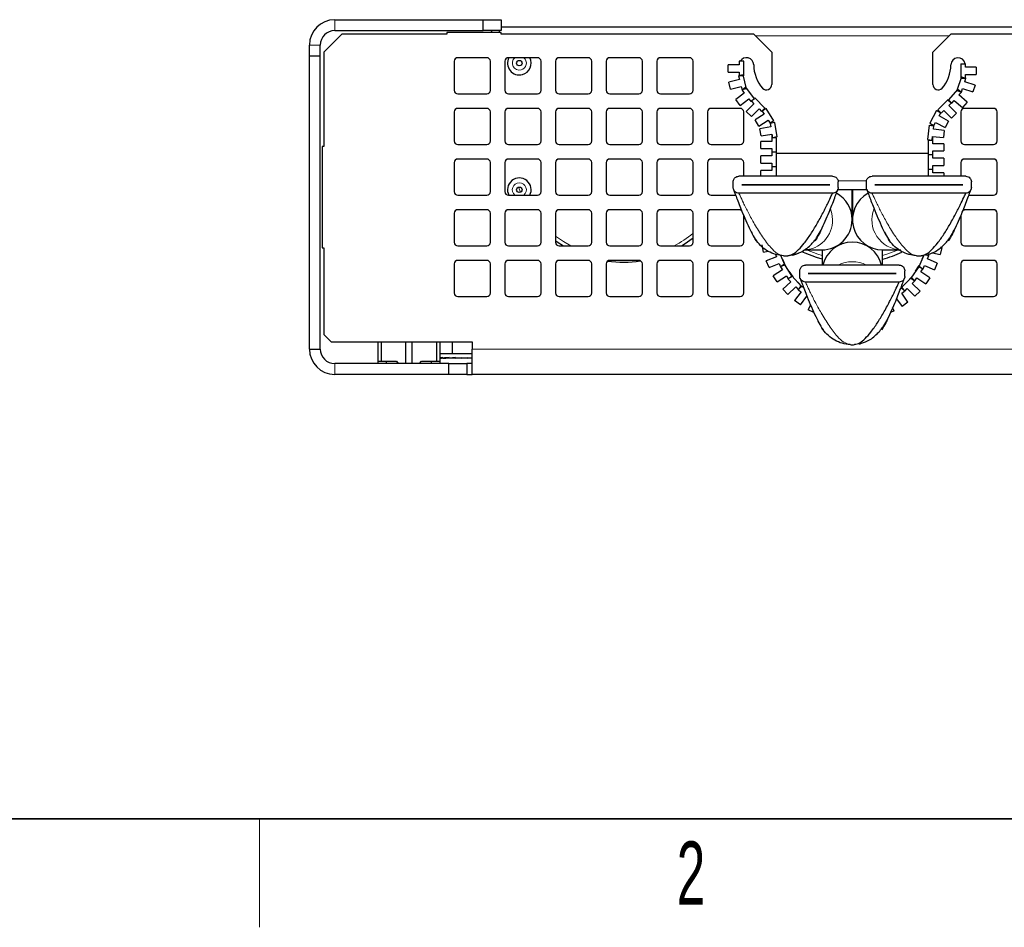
# Model space of a CAD drawing. Header units: millimetres. Extents: x 5 to 418, y 2 to 292.
# Tile 2 of 26: x 61 to 115, y 6 to 56. Entities that reach past the tile are written whole.
import ezdxf

# ---------------------------------------------------------------- set-up
doc = ezdxf.new("R2010")
doc.units = ezdxf.units.MM
doc.layers.add('SLD-0', color=7, linetype='Continuous')
doc.styles.add('SLDTEXTSTYLE0', font='TXT', dxfattribs={"width": 0.605})

msp = doc.modelspace()

# ---------------------------------------------------------------- linework, layer by layer
at = {"color": 7, "linetype": 'Continuous', "lineweight": 25}
for p, q in [((77.9153, 56.1552), (86.1153, 56.1552)), ((86.1153, 55.5552), (86.1153, 56.1552)), ((86.1153, 56.1552), (87.1153, 56.1552)), ((87.1153, 56.1552), (87.1153, 55.5552)), ((77.9153, 55.5552), (86.1153, 55.5552)), ((87.1153, 55.5552), (86.1153, 55.5552)), ((87.0153, 55.4552), (87.0153, 55.5552)), ((87.1153, 55.7552), (131.9153, 55.7552)), ((78.3153, 55.3552), (77.3153, 54.3552)), ((84.1153, 55.3552), (78.3153, 55.3552)), ((84.1153, 55.4552), (84.1153, 55.3552)), ((87.1153, 55.4552), (84.1153, 55.4552)), ((87.1153, 55.3552), (87.1153, 55.4552)), ((101.0653, 55.3552), (87.1153, 55.3552)), ((102.0653, 54.3552), (101.0653, 55.3552)), ((111.9653, 55.3552), (110.9653, 54.3552)), ((131.9153, 55.3552), (111.9653, 55.3552)), ((76.5153, 54.1552), (76.5153, 54.7552)), ((77.1153, 54.1552), (77.1153, 54.7552)), ((76.5153, 54.1552), (77.1153, 54.1552)), ((76.5153, 37.9552), (76.5153, 54.1552)), ((77.1153, 37.9552), (77.1153, 54.1552)), ((77.3153, 54.3552), (77.3153, 49.1552)), ((86.3153, 54.0552), (84.7153, 54.0552)), ((89.1153, 54.0552), (87.5153, 54.0552)), ((91.9153, 54.0552), (90.3153, 54.0552)), ((94.7153, 54.0552), (93.1153, 54.0552)), ((97.5153, 54.0552), (95.9153, 54.0552)), ((102.0653, 54.3552), (102.0653, 52.5795)), ((110.9653, 52.5795), (110.9653, 54.3552)), ((84.5153, 53.8552), (84.5153, 52.2552)), ((86.5153, 52.2552), (86.5153, 53.8552)), ((87.3153, 53.8552), (87.3153, 52.2552)), ((89.3153, 52.2552), (89.3153, 53.8552)), ((90.1153, 53.8552), (90.1153, 52.2552)), ((92.1153, 52.2552), (92.1153, 53.8552)), ((92.9153, 53.8552), (92.9153, 52.2552)), ((94.9153, 52.2552), (94.9153, 53.8552)), ((95.7153, 53.8552), (95.7153, 52.2552)), ((97.7153, 52.2552), (97.7153, 53.8552)), ((99.6623, 53.2552), (99.6623, 53.6552)), ((100.2623, 53.6552), (99.6623, 53.6552)), ((100.2623, 53.8552), (100.2623, 53.6552)), ((100.5223, 53.8552), (100.2623, 53.8552)), ((100.5223, 53.0552), (100.5223, 53.8552)), ((112.5082, 53.7248), (112.5082, 52.9248)), ((112.5082, 53.7248), (112.7682, 53.7248)), ((112.7682, 53.5248), (112.7682, 53.7248)), ((113.3682, 53.5248), (112.7682, 53.5248)), ((113.3682, 53.5248), (113.3682, 53.1248)), ((99.6623, 53.2552), (100.2623, 53.2552)), ((100.2749, 52.8542), (99.6934, 52.7063)), ((100.4776, 53.1121), (100.2256, 53.048)), ((100.2256, 53.048), (100.2749, 52.8542)), ((100.2623, 53.2552), (100.2623, 53.0552)), ((100.5223, 53.0552), (100.2623, 53.0552)), ((100.6747, 52.3368), (100.4776, 53.1121)), ((112.5466, 52.996), (112.2992, 52.2353)), ((112.5082, 52.9248), (112.7682, 52.9248)), ((112.5466, 52.996), (112.7939, 52.9157)), ((112.732, 52.7255), (112.7939, 52.9157)), ((112.7682, 53.1248), (113.3682, 53.1248)), ((112.7682, 52.9248), (112.7682, 53.1248)), ((99.792, 52.3186), (99.6934, 52.7063)), ((99.792, 52.3186), (100.3735, 52.4665)), ((100.3735, 52.4665), (100.4227, 52.2727)), ((100.6747, 52.3368), (100.4227, 52.2727)), ((100.6343, 52.4206), (100.4275, 52.263)), ((100.4275, 52.263), (100.5487, 52.1039)), ((101.1191, 51.7842), (100.6343, 52.4206)), ((112.3448, 52.3162), (111.8197, 51.7127)), ((112.2992, 52.2353), (112.5465, 52.1549)), ((112.3448, 52.3162), (112.5409, 52.1456)), ((112.5465, 52.1549), (112.6083, 52.3451)), ((112.6083, 52.3451), (113.1789, 52.1595)), ((113.3026, 52.5399), (112.732, 52.7255)), ((113.3026, 52.5399), (113.1789, 52.1595)), ((84.7153, 52.0552), (86.3153, 52.0552)), ((87.5153, 52.0552), (89.1153, 52.0552)), ((90.3153, 52.0552), (91.9153, 52.0552)), ((93.1153, 52.0552), (94.7153, 52.0552)), ((95.9153, 52.0552), (97.5153, 52.0552)), ((100.5487, 52.1039), (100.0714, 51.7402)), ((100.3139, 51.4221), (100.0714, 51.7402)), ((100.3139, 51.4221), (100.7911, 51.7857)), ((100.7911, 51.7857), (100.9123, 51.6266)), ((101.1191, 51.7842), (100.9123, 51.6266)), ((101.1232, 51.8336), (100.9394, 51.6497)), ((101.6889, 51.2679), (101.1232, 51.8336)), ((111.8153, 51.7415), (111.2496, 51.1759)), ((111.8153, 51.7415), (111.9991, 51.5577)), ((111.8197, 51.7127), (112.0158, 51.542)), ((112.0158, 51.542), (112.1471, 51.6929)), ((112.1471, 51.6929), (112.5998, 51.2991)), ((112.4096, 51.9947), (112.5409, 52.1456)), ((112.8623, 51.6009), (112.4096, 51.9947)), ((86.3153, 51.2552), (84.7153, 51.2552)), ((89.1153, 51.2552), (87.5153, 51.2552)), ((91.9153, 51.2552), (90.3153, 51.2552)), ((94.7153, 51.2552), (93.1153, 51.2552)), ((97.5153, 51.2552), (95.9153, 51.2552)), ((100.3153, 51.2552), (98.7153, 51.2552)), ((101.0808, 51.5083), (100.6565, 51.0841)), ((100.9394, 51.6497), (101.0808, 51.5083)), ((100.9394, 50.8012), (101.3636, 51.2255)), ((101.3636, 51.2255), (101.505, 51.0841)), ((101.6889, 51.2679), (101.505, 51.0841)), ((101.7562, 51.2474), (101.537, 51.1075)), ((102.1867, 50.5731), (101.7562, 51.2474)), ((111.2496, 51.1759), (111.4335, 50.992)), ((111.8577, 51.4163), (111.9991, 51.5577)), ((112.282, 50.992), (111.8577, 51.4163)), ((112.8623, 51.6009), (112.5998, 51.2991)), ((114.3153, 51.2552), (112.7153, 51.2552)), ((84.5153, 51.0552), (84.5153, 49.4552)), ((86.5153, 49.4552), (86.5153, 51.0552)), ((87.3153, 51.0552), (87.3153, 49.4552)), ((89.3153, 49.4552), (89.3153, 51.0552)), ((90.1153, 51.0552), (90.1153, 49.4552)), ((92.1153, 49.4552), (92.1153, 51.0552)), ((92.9153, 51.0552), (92.9153, 49.4552)), ((94.9153, 49.4552), (94.9153, 51.0552)), ((95.7153, 51.0552), (95.7153, 49.4552)), ((97.7153, 49.4552), (97.7153, 51.0552)), ((98.5153, 51.0552), (98.5153, 49.4552)), ((100.5153, 49.4552), (100.5153, 51.0552)), ((100.9394, 50.8012), (100.6565, 51.0841)), ((101.6447, 50.9389), (101.139, 50.616)), ((101.3542, 50.2789), (101.139, 50.616)), ((101.3542, 50.2789), (101.8599, 50.6018)), ((101.537, 51.1075), (101.6447, 50.9389)), ((101.8599, 50.6018), (101.9676, 50.4332)), ((111.1767, 51.1342), (110.7913, 50.4331)), ((111.1767, 51.1342), (111.4045, 51.0089)), ((111.3082, 50.8336), (111.4045, 51.0089)), ((111.8339, 50.5445), (111.3082, 50.8336)), ((111.4335, 50.992), (111.5749, 51.1334)), ((111.5749, 51.1334), (111.9991, 50.7092)), ((112.282, 50.992), (111.9991, 50.7092)), ((112.5153, 51.0552), (112.5153, 49.4552)), ((114.5153, 49.4552), (114.5153, 51.0552)), ((102.0043, 50.2261), (101.4126, 50.1266)), ((101.4789, 49.7321), (101.4126, 50.1266)), ((102.1867, 50.5731), (101.9676, 50.4332)), ((102.2275, 50.4664), (101.9711, 50.4233)), ((101.9711, 50.4233), (102.0043, 50.2261)), ((102.3602, 49.6775), (102.2275, 50.4664)), ((110.7576, 50.3238), (110.6764, 49.528)), ((110.7576, 50.3238), (111.0162, 50.2975)), ((110.7913, 50.4331), (111.0191, 50.3079)), ((110.9959, 50.0985), (111.0162, 50.2975)), ((111.5928, 50.0376), (110.9959, 50.0985)), ((111.0191, 50.3079), (111.1155, 50.4831)), ((111.1155, 50.4831), (111.6412, 50.194)), ((111.8339, 50.5445), (111.6412, 50.194)), ((101.4789, 49.7321), (102.0706, 49.8316)), ((102.0653, 49.8307), (102.0653, 49.6304)), ((102.0653, 49.6304), (102.0653, 49.4304)), ((102.3253, 49.6304), (102.0653, 49.6304)), ((102.0706, 49.8316), (102.1038, 49.6344)), ((102.3602, 49.6775), (102.1038, 49.6344)), ((102.3253, 48.8304), (102.3253, 49.6304)), ((110.6764, 49.528), (110.9351, 49.5016)), ((110.9351, 49.5016), (110.9554, 49.7006)), ((110.9554, 49.7006), (111.5523, 49.6397)), ((110.9653, 49.4999), (110.9653, 49.6996)), ((111.5928, 50.0376), (111.5523, 49.6397)), ((77.2153, 49.1552), (77.2153, 43.5552)), ((77.3153, 49.1552), (77.2153, 49.1552)), ((84.7153, 49.2552), (86.3153, 49.2552)), ((87.5153, 49.2552), (89.1153, 49.2552)), ((90.3153, 49.2552), (91.9153, 49.2552)), ((93.1153, 49.2552), (94.7153, 49.2552)), ((95.9153, 49.2552), (97.5153, 49.2552)), ((98.7153, 49.2552), (100.3153, 49.2552)), ((101.4653, 49.0304), (101.4653, 49.4304)), ((102.0653, 49.4304), (101.4653, 49.4304)), ((101.4653, 49.0304), (102.0653, 49.0304)), ((102.0653, 49.0304), (102.0653, 48.8304)), ((110.7053, 49.4999), (110.7053, 48.6999)), ((110.7053, 49.4999), (110.9653, 49.4999)), ((110.9653, 49.2999), (110.9653, 49.4999)), ((111.5653, 49.2999), (110.9653, 49.2999)), ((111.5653, 49.2999), (111.5653, 48.8999)), ((112.7153, 49.2552), (114.3153, 49.2552)), ((86.3153, 48.4552), (84.7153, 48.4552)), ((89.1153, 48.4552), (87.5153, 48.4552)), ((91.9153, 48.4552), (90.3153, 48.4552)), ((94.7153, 48.4552), (93.1153, 48.4552)), ((97.5153, 48.4552), (95.9153, 48.4552)), ((100.3153, 48.4552), (98.7153, 48.4552)), ((101.4653, 48.2302), (101.4653, 48.6302)), ((102.0653, 48.6302), (101.4653, 48.6302)), ((102.3253, 48.8304), (102.0653, 48.8304)), ((102.0653, 48.8304), (102.0653, 48.8302)), ((102.3253, 48.8302), (102.0653, 48.8302)), ((102.0653, 48.8302), (102.0653, 48.6302)), ((102.3253, 48.0302), (102.3253, 48.8302)), ((110.7053, 48.7552), (102.3253, 48.7552)), ((110.7053, 48.7001), (110.7053, 47.9001)), ((110.7053, 48.7001), (110.9653, 48.7001)), ((110.7053, 48.6999), (110.9653, 48.6999)), ((110.9653, 48.8999), (111.5653, 48.8999)), ((110.9653, 48.6999), (110.9653, 48.8999)), ((110.9653, 48.5001), (110.9653, 48.7001)), ((111.5653, 48.5001), (110.9653, 48.5001)), ((111.5653, 48.5001), (111.5653, 48.1001)), ((114.3153, 48.4552), (112.7153, 48.4552)), ((84.5153, 48.2552), (84.5153, 46.6552)), ((86.5153, 46.6552), (86.5153, 48.2552)), ((87.3153, 48.2552), (87.3153, 46.6552)), ((89.3153, 46.6552), (89.3153, 48.2552)), ((90.1153, 48.2552), (90.1153, 46.6552)), ((92.1153, 46.6552), (92.1153, 48.2552)), ((92.9153, 48.2552), (92.9153, 46.6552)), ((94.9153, 46.6552), (94.9153, 48.2552)), ((95.7153, 48.2552), (95.7153, 46.6552)), ((97.7153, 46.6552), (97.7153, 48.2552)), ((98.5153, 48.2552), (98.5153, 46.6552)), ((100.5153, 47.5052), (100.5153, 48.2552)), ((101.4653, 48.2302), (102.0653, 48.2302)), ((102.0653, 48.2302), (102.0653, 48.0302)), ((102.0653, 48.0304), (102.0653, 47.8304)), ((102.3253, 48.0304), (102.0653, 48.0304)), ((102.3253, 48.0302), (102.0653, 48.0302)), ((102.3253, 47.5052), (102.3253, 48.0304)), ((110.7053, 47.9001), (110.9653, 47.9001)), ((110.7053, 47.8998), (110.7053, 47.5052)), ((110.7053, 47.8998), (110.9653, 47.8998)), ((110.9653, 48.1001), (111.5653, 48.1001)), ((110.9653, 47.9001), (110.9653, 48.1001)), ((110.9653, 47.8998), (110.9653, 47.9001)), ((110.9653, 47.6998), (110.9653, 47.8998)), ((112.5153, 48.2552), (112.5153, 47.5052)), ((114.5153, 46.6552), (114.5153, 48.2552)), ((105.4219, 47.5052), (100.2486, 47.5052)), ((101.4653, 47.5052), (101.4653, 47.8304)), ((102.0653, 47.8304), (101.4653, 47.8304)), ((112.7819, 47.5052), (107.6086, 47.5052)), ((111.5653, 47.6998), (110.9653, 47.6998)), ((111.5653, 47.6998), (111.5653, 47.5052)), ((99.9353, 46.8785), (99.9353, 47.1919)), ((100.4053, 47.0362), (105.2653, 47.0362)), ((100.4053, 47.0342), (100.4053, 47.0362)), ((105.2653, 47.0342), (100.4053, 47.0342)), ((105.2653, 47.0362), (105.2653, 47.0342)), ((105.7353, 46.8785), (105.7353, 47.1919)), ((107.2953, 46.8785), (107.2953, 47.1919)), ((107.7653, 47.0362), (112.6253, 47.0362)), ((107.7653, 47.0342), (107.7653, 47.0362)), ((112.6253, 47.0342), (107.7653, 47.0342)), ((112.6253, 47.0362), (112.6253, 47.0342)), ((113.0953, 46.8785), (113.0953, 47.1919)), ((84.7153, 46.4552), (86.3153, 46.4552)), ((87.5153, 46.4552), (89.1153, 46.4552)), ((90.3153, 46.4552), (91.9153, 46.4552)), ((93.1153, 46.4552), (94.7153, 46.4552)), ((95.9153, 46.4552), (97.5153, 46.4552)), ((98.7153, 46.4552), (100.0704, 46.4552)), ((105.4219, 46.5652), (100.2486, 46.5652)), ((107.3202, 46.7552), (105.7105, 46.7552)), ((106.5053, 45.1018), (106.5086, 46.7552)), ((106.5219, 46.7552), (106.5253, 45.1018)), ((112.7819, 46.5652), (107.6086, 46.5652)), ((112.9599, 46.4552), (114.3153, 46.4552)), ((84.5153, 45.4552), (84.5153, 43.8552)), ((86.3153, 45.6552), (84.7153, 45.6552)), ((86.5153, 43.8552), (86.5153, 45.4552)), ((87.3153, 45.4552), (87.3153, 43.8552)), ((89.1153, 45.6552), (87.5153, 45.6552)), ((89.3153, 43.8552), (89.3153, 45.4552)), ((90.1153, 45.4552), (90.1153, 43.8552)), ((91.9153, 45.6552), (90.3153, 45.6552)), ((92.1153, 43.8552), (92.1153, 45.4552)), ((92.9153, 45.4552), (92.9153, 43.8552)), ((94.7153, 45.6552), (93.1153, 45.6552)), ((94.9153, 43.8552), (94.9153, 45.4552)), ((95.7153, 45.4552), (95.7153, 43.8552)), ((97.5153, 45.6552), (95.9153, 45.6552)), ((97.7153, 43.8552), (97.7153, 45.4552)), ((98.5153, 45.4552), (98.5153, 43.8552)), ((100.3153, 45.6552), (98.7153, 45.6552)), ((100.5153, 43.8552), (100.5153, 45.3327)), ((112.5153, 45.3463), (112.5153, 43.8552)), ((114.3153, 45.6552), (112.7153, 45.6552)), ((114.5153, 43.8552), (114.5153, 45.4552)), ((77.2153, 43.5552), (77.3153, 43.5552)), ((77.3153, 43.5552), (77.3153, 38.7552)), ((84.7153, 43.6552), (86.3153, 43.6552)), ((87.5153, 43.6552), (89.1153, 43.6552)), ((90.3153, 43.6552), (91.9153, 43.6552)), ((93.1153, 43.6552), (94.7153, 43.6552)), ((95.9153, 43.6552), (97.5153, 43.6552)), ((98.7153, 43.6552), (100.3153, 43.6552)), ((101.2172, 43.9296), (101.1508, 44.027)), ((101.6152, 43.3175), (101.5327, 43.7088)), ((104.5198, 44.027), (104.4533, 43.9296)), ((108.5772, 43.9296), (108.5108, 44.027)), ((111.4709, 43.5631), (111.3769, 43.1743)), ((111.4709, 43.5631), (111.4004, 43.5802)), ((111.8798, 44.027), (111.8133, 43.9296)), ((112.7153, 43.6552), (114.3153, 43.6552)), ((101.6152, 43.3175), (101.851, 43.3672)), ((102.3198, 43.0584), (101.7643, 42.8316)), ((102.2442, 43.2436), (102.3198, 43.0584)), ((102.7873, 42.6012), (102.5699, 43.1335)), ((103.2382, 43.1576), (102.9609, 43.1091)), ((103.8353, 43.4352), (104.8353, 43.4352)), ((104.8453, 42.9176), (104.544, 43.0074)), ((104.8453, 43.4352), (104.8453, 42.5954)), ((108.1853, 42.5954), (108.1853, 43.4352)), ((108.1953, 43.4352), (109.1953, 43.4352)), ((110.4688, 43.135), (110.1845, 42.493)), ((110.5982, 43.1576), (110.3209, 43.1091)), ((110.3713, 42.9148), (110.4606, 43.1335)), ((110.5964, 43.1572), (110.7467, 43.1209)), ((110.6422, 43.1652), (110.7462, 43.1192)), ((110.6652, 42.9363), (110.7462, 43.1192)), ((110.7467, 43.1209), (110.769, 43.2129)), ((110.9445, 43.2789), (111.3769, 43.1743)), ((84.5153, 42.6552), (84.5153, 41.0552)), ((86.3153, 42.8552), (84.7153, 42.8552)), ((86.5153, 41.0552), (86.5153, 42.6552)), ((87.3153, 42.6552), (87.3153, 41.0552)), ((89.1153, 42.8552), (87.5153, 42.8552)), ((89.3153, 41.0552), (89.3153, 42.6552)), ((90.1153, 42.6552), (90.1153, 41.0552)), ((91.9153, 42.8552), (90.3153, 42.8552)), ((92.1153, 41.0552), (92.1153, 42.6552)), ((92.9153, 42.6552), (92.9153, 41.0552)), ((94.7153, 42.8552), (93.1153, 42.8552)), ((94.9153, 41.0552), (94.9153, 42.6552)), ((95.7153, 42.6552), (95.7153, 41.0552)), ((97.5153, 42.8552), (95.9153, 42.8552)), ((97.7153, 41.0552), (97.7153, 42.6552)), ((98.5153, 42.6552), (98.5153, 41.0552)), ((100.3153, 42.8552), (98.7153, 42.8552)), ((100.5153, 41.0552), (100.5153, 42.6552)), ((101.9155, 42.4613), (101.7643, 42.8316)), ((101.9155, 42.4613), (102.471, 42.6881)), ((102.471, 42.6881), (102.5466, 42.5029)), ((102.7873, 42.6012), (102.5466, 42.5029)), ((102.7669, 42.6406), (102.5477, 42.5008)), ((102.5477, 42.5008), (102.6552, 42.3322)), ((102.6593, 42.9148), (102.812, 42.5697)), ((103.1969, 41.9659), (102.7669, 42.6406)), ((109.1019, 42.5954), (103.9286, 42.5954)), ((110.206, 42.5316), (109.7564, 41.8699)), ((110.0157, 42.2515), (110.2185, 42.5697)), ((110.1845, 42.493), (110.4222, 42.3877)), ((110.206, 42.5316), (110.421, 42.3855)), ((110.4222, 42.3877), (110.5032, 42.5706)), ((110.5032, 42.5706), (111.0518, 42.3276)), ((111.2138, 42.6934), (110.6652, 42.9363)), ((111.2138, 42.6934), (111.0518, 42.3276)), ((112.5153, 42.6552), (112.5153, 41.0552)), ((114.3153, 42.8552), (112.7153, 42.8552)), ((114.5153, 41.0552), (114.5153, 42.6552)), ((102.6552, 42.3322), (102.1492, 42.0097)), ((102.3642, 41.6724), (102.1492, 42.0097)), ((102.3642, 41.6724), (102.8701, 41.9948)), ((102.8701, 41.9948), (102.9776, 41.8262)), ((103.1969, 41.9659), (102.9776, 41.8262)), ((103.1696, 42.0013), (102.9788, 41.8246)), ((103.0149, 42.2515), (103.2268, 41.9395)), ((103.7132, 41.4144), (103.1696, 42.0013)), ((103.6153, 41.9687), (103.6153, 42.282)), ((104.0853, 42.1264), (108.9453, 42.1264)), ((104.0853, 42.1244), (104.0853, 42.1264)), ((108.9453, 42.1244), (104.0853, 42.1244)), ((108.9453, 42.1264), (108.9453, 42.1244)), ((109.7847, 41.9044), (109.2241, 41.3337)), ((109.4153, 41.9687), (109.4153, 42.282)), ((109.5474, 41.6628), (109.8037, 41.9395)), ((109.7847, 41.9044), (109.9702, 41.7222)), ((110.3087, 42.2201), (110.421, 42.3855)), ((110.805, 41.8829), (110.3087, 42.2201)), ((103.1148, 41.6779), (102.6746, 41.2701)), ((102.9464, 40.9767), (103.3866, 41.3844)), ((102.9788, 41.8246), (103.1148, 41.6779)), ((103.3866, 41.3844), (103.5225, 41.2377)), ((103.4831, 41.6628), (103.7474, 41.3937)), ((103.7132, 41.4144), (103.5225, 41.2377)), ((103.6801, 41.4443), (103.524, 41.2363)), ((103.8316, 41.3306), (103.6801, 41.4443)), ((109.1019, 41.6554), (103.9286, 41.6554)), ((109.198, 41.3298), (109.2831, 41.3937)), ((109.2582, 41.3626), (109.2398, 41.3497)), ((109.2582, 41.3626), (109.4081, 41.1502)), ((109.7564, 41.8699), (109.9715, 41.7238)), ((109.8301, 41.5795), (109.9702, 41.7222)), ((110.2581, 41.1591), (109.8301, 41.5795)), ((109.9715, 41.7238), (110.0839, 41.8892)), ((110.0839, 41.8892), (110.5802, 41.5521)), ((110.805, 41.8829), (110.5802, 41.5521)), ((84.7153, 40.8552), (86.3153, 40.8552)), ((87.5153, 40.8552), (89.1153, 40.8552)), ((90.3153, 40.8552), (91.9153, 40.8552)), ((93.1153, 40.8552), (94.7153, 40.8552)), ((95.9153, 40.8552), (97.5153, 40.8552)), ((98.7153, 40.8552), (100.3153, 40.8552)), ((102.9464, 40.9767), (102.6746, 41.2701)), ((103.684, 41.1163), (103.3238, 40.6364)), ((103.524, 41.2363), (103.684, 41.1163)), ((103.6437, 40.3963), (104.0039, 40.8761)), ((109.2241, 41.3337), (109.4096, 41.1515)), ((109.2447, 41.0349), (109.4081, 41.1502)), ((109.5907, 40.5446), (109.2447, 41.0349)), ((109.4096, 41.1515), (109.5498, 41.2942)), ((109.5498, 41.2942), (109.9778, 40.8737)), ((110.2581, 41.1591), (109.9778, 40.8737)), ((112.7153, 40.8552), (114.3153, 40.8552)), ((103.6437, 40.3963), (103.3238, 40.6364)), ((104.2078, 40.3925), (104.0759, 40.1289)), ((108.9641, 40.7387), (109.2639, 40.314)), ((109.5907, 40.5446), (109.2639, 40.314)), ((104.3945, 39.9694), (104.0759, 40.1289)), ((108.8238, 40.0593), (108.635, 39.9716)), ((108.8238, 40.0593), (108.7448, 40.2295)), ((77.3153, 38.7552), (77.7153, 38.3552)), ((104.8972, 39.0198), (104.8308, 39.1172)), ((108.1998, 39.1172), (108.1333, 39.0198)), ((77.7153, 38.3552), (85.5153, 38.3552)), ((80.3153, 37.2852), (80.3153, 38.3552)), ((80.4823, 38.3552), (80.4823, 37.2852)), ((81.8482, 37.1552), (81.8482, 38.3552)), ((82.1823, 38.3552), (82.1823, 37.1552)), ((83.5482, 37.2852), (83.5482, 38.3552)), ((83.7153, 38.3552), (83.7153, 37.2852)), ((84.4153, 37.6952), (84.4153, 38.3552)), ((85.5153, 38.3552), (85.5153, 37.9552)), ((106.9182, 38.2477), (106.6409, 38.1993)), ((76.5153, 37.9552), (77.1153, 37.9552)), ((85.5153, 37.6952), (83.7153, 37.6952)), ((85.5153, 36.5552), (85.5153, 37.9552)), ((84.2153, 37.1552), (77.9153, 37.1552)), ((80.3153, 37.2852), (80.4823, 37.2852)), ((80.3153, 37.1552), (80.3153, 37.2852)), ((80.4823, 37.2852), (81.3231, 37.2852)), ((80.7653, 37.2852), (80.7653, 37.1552)), ((81.3231, 37.2852), (81.4281, 37.1552)), ((82.6024, 37.1552), (82.7074, 37.2852)), ((82.7074, 37.2852), (83.5482, 37.2852)), ((83.2653, 37.1552), (83.2653, 37.2852)), ((83.5482, 37.2852), (83.7153, 37.2852)), ((83.7153, 37.4572), (83.8226, 37.4588)), ((85.5153, 37.4552), (83.7153, 37.4552)), ((83.7153, 37.2852), (83.7153, 37.1552)), ((83.8957, 37.4552), (83.8957, 37.4792)), ((83.8957, 37.4552), (84.0503, 37.4588)), ((84.2153, 36.5552), (84.2153, 37.1552)), ((84.2153, 37.1552), (85.2153, 37.1552)), ((84.5907, 37.4792), (84.2398, 37.4552)), ((84.2398, 37.4552), (84.2398, 37.4792)), ((84.5385, 37.4588), (84.5385, 37.4756)), ((84.5907, 37.4552), (84.5385, 37.4588)), ((84.5907, 37.4552), (84.5907, 37.4792)), ((84.7802, 37.4588), (84.7802, 37.4683)), ((84.9349, 37.4552), (84.7802, 37.4588)), ((84.9349, 37.4552), (84.9349, 37.4792)), ((85.0079, 37.4588), (85.0079, 37.4604)), ((85.2591, 37.4552), (85.0079, 37.4588)), ((85.2153, 37.1552), (85.2153, 36.5552)), ((85.5153, 37.1552), (85.2153, 37.1552)), ((85.2591, 37.4552), (85.2591, 37.4792)), ((85.5153, 37.4556), (85.294, 37.4579)), ((84.2153, 36.5552), (77.9153, 36.5552)), ((85.2153, 36.5552), (84.2153, 36.5552)), ((85.2153, 36.5552), (85.5153, 36.5552)), ((133.5153, 36.5552), (85.5153, 36.5552))]:
    msp.add_line(p, q, dxfattribs=at)
at = {"color": 7, "linetype": 'Continuous', "lineweight": 18}
for p, q in [((77.9153, 55.5552), (77.9153, 56.1552)), ((101.1653, 55.2552), (111.8653, 55.2552)), ((77.1153, 54.7552), (76.5153, 54.7552)), ((88.0744, 46.8995), (88.188, 46.624)), ((107.3046, 47.2552), (105.7247, 47.2552)), ((104.6058, 43.1976), (104.8453, 43.1251)), ((133.5153, 37.9552), (85.5153, 37.9552)), ((77.9153, 37.1552), (77.9153, 36.5552))]:
    msp.add_line(p, q, dxfattribs=at)
at = {"color": 7, "linetype": 'Continuous', "lineweight": 25, "flags": 128}
for points in [[(86.557, 55.4552), (86.5995, 55.533), (86.6153, 55.5552)], [(100.3153, 45.6552), (100.3543, 45.6514), (100.3881, 45.6415)], [(112.6406, 45.6407), (112.6763, 45.6514), (112.7153, 45.6552)], [(97.0741, 43.6552), (97.2214, 43.746), (97.7153, 44.094)], [(90.1153, 43.9445), (90.2022, 43.8833), (90.5564, 43.6552)], [(103.5212, 43.2265), (103.3068, 43.1616), (103.0013, 43.1121)], [(104.544, 43.0074), (103.9102, 43.2513), (103.7322, 43.3342)], [(110.0697, 43.1091), (109.9106, 43.1256), (109.613, 43.1918)]]:
    msp.add_lwpolyline(points, dxfattribs=at)
at = {"color": 7, "linetype": 'Continuous', "lineweight": 18, "flags": 128}
for points in [[(105.319, 45.6964), (105.3871, 45.4524), (105.4218, 45.1052)], [(90.1153, 44.1927), (90.5518, 43.8925), (90.9657, 43.6552)], [(103.9889, 43.4352), (103.9918, 43.4339), (104.6058, 43.1976)], [(108.1853, 43.1251), (108.4877, 43.2184), (109.0672, 43.4467)]]:
    msp.add_lwpolyline(points, dxfattribs=at)
at = {"color": 7, "linetype": 'Continuous', "lineweight": 25}
for centre in [(88.1153, 53.7552), (88.1153, 46.7552)]:
    msp.add_circle(centre, 0.15, dxfattribs=at)
for centre, radius, start, end in [((77.9153, 54.7552), 1.4, 90, 180), ((77.9153, 54.7552), 0.8, 90, 180), ((84.7153, 53.8552), 0.2, 90, 180), ((86.3153, 53.8552), 0.2, 0, 90), ((87.5153, 53.8552), 0.2, 90, 180), ((88.1153, 53.7552), 0.653, 152.65044, 284.95989), ((88.1153, 53.7552), 0.653, 284.95989, 27.34956), ((89.1153, 53.8552), 0.2, 0, 90), ((90.3153, 53.8552), 0.2, 90, 180), ((91.9153, 53.8552), 0.2, 0, 90), ((93.1153, 53.8552), 0.2, 90, 180), ((94.7153, 53.8552), 0.2, 0, 90), ((95.9153, 53.8552), 0.2, 90, 180), ((97.5153, 53.8552), 0.2, 0, 90), ((100.6653, 53.6552), 0.4, 0.50686, 150), ((112.3653, 53.6552), 0.4, 10.01508, 179.49314), ((103.0652, 53.6764), 2, 180.50686, 220.88551), ((109.9654, 53.6764), 2, 319.11449, 359.49314), ((84.7153, 52.2552), 0.2, 180, 270), ((86.3153, 52.2552), 0.2, 270, 0), ((87.5153, 52.2552), 0.2, 180, 270), ((89.1153, 52.2552), 0.2, 270, 0), ((90.3153, 52.2552), 0.2, 180, 270), ((91.9153, 52.2552), 0.2, 270, 0), ((93.1153, 52.2552), 0.2, 180, 270), ((94.7153, 52.2552), 0.2, 270, 0), ((95.9153, 52.2552), 0.2, 180, 270), ((97.5153, 52.2552), 0.2, 270, 0), ((101.7653, 52.5795), 0.3, 225, 360), ((111.2653, 52.5795), 0.3, 180, 315), ((84.7153, 51.0552), 0.2, 90, 180), ((86.3153, 51.0552), 0.2, 0, 90), ((87.5153, 51.0552), 0.2, 90, 180), ((89.1153, 51.0552), 0.2, 0, 90), ((90.3153, 51.0552), 0.2, 90, 180), ((91.9153, 51.0552), 0.2, 0, 90), ((93.1153, 51.0552), 0.2, 90, 180), ((94.7153, 51.0552), 0.2, 0, 90), ((95.9153, 51.0552), 0.2, 90, 180), ((97.5153, 51.0552), 0.2, 0, 90), ((98.7153, 51.0552), 0.2, 90, 180), ((100.3153, 51.0552), 0.2, 0, 90), ((112.7153, 51.0552), 0.2, 90, 180), ((114.3153, 51.0552), 0.2, 0, 90), ((84.7153, 49.4552), 0.2, 180, 270), ((86.3153, 49.4552), 0.2, 270, 0), ((87.5153, 49.4552), 0.2, 180, 270), ((89.1153, 49.4552), 0.2, 270, 0), ((90.3153, 49.4552), 0.2, 180, 270), ((91.9153, 49.4552), 0.2, 270, 0), ((93.1153, 49.4552), 0.2, 180, 270), ((94.7153, 49.4552), 0.2, 270, 0), ((95.9153, 49.4552), 0.2, 180, 270), ((97.5153, 49.4552), 0.2, 270, 0), ((98.7153, 49.4552), 0.2, 180, 270), ((100.3153, 49.4552), 0.2, 270, 0), ((112.7153, 49.4552), 0.2, 180, 270), ((114.3153, 49.4552), 0.2, 270, 0), ((84.7153, 48.2552), 0.2, 90, 180), ((86.3153, 48.2552), 0.2, 0, 90), ((87.5153, 48.2552), 0.2, 90, 180), ((89.1153, 48.2552), 0.2, 0, 90), ((90.3153, 48.2552), 0.2, 90, 180), ((91.9153, 48.2552), 0.2, 0, 90), ((93.1153, 48.2552), 0.2, 90, 180), ((94.7153, 48.2552), 0.2, 0, 90), ((95.9153, 48.2552), 0.2, 90, 180), ((97.5153, 48.2552), 0.2, 0, 90), ((98.7153, 48.2552), 0.2, 90, 180), ((100.3153, 48.2552), 0.2, 0, 90), ((112.7153, 48.2552), 0.2, 90, 180), ((114.3153, 48.2552), 0.2, 0, 90), ((88.1153, 46.7552), 0.653, 332.65044, 207.34956), ((84.7153, 46.6552), 0.2, 180, 270), ((86.3153, 46.6552), 0.2, 270, 0), ((87.5153, 46.6552), 0.2, 180, 270), ((89.1153, 46.6552), 0.2, 270, 0), ((90.3153, 46.6552), 0.2, 180, 270), ((91.9153, 46.6552), 0.2, 270, 0), ((93.1153, 46.6552), 0.2, 180, 270), ((94.7153, 46.6552), 0.2, 270, 0), ((95.9153, 46.6552), 0.2, 180, 270), ((97.5153, 46.6552), 0.2, 270, 0), ((98.7153, 46.6552), 0.2, 180, 270), ((104.8353, 45.1052), 1.67, 0, 61.09889), ((108.1953, 45.1052), 1.67, 119.05429, 270), ((114.3153, 46.6552), 0.2, 270, 0), ((84.7153, 45.4552), 0.2, 90, 180), ((86.3153, 45.4552), 0.2, 0, 90), ((87.5153, 45.4552), 0.2, 90, 180), ((89.1153, 45.4552), 0.2, 0, 90), ((90.3153, 45.4552), 0.2, 90, 180), ((91.9153, 45.4552), 0.2, 0, 90), ((93.1153, 45.4552), 0.2, 90, 180), ((94.7153, 45.4552), 0.2, 0, 90), ((95.9153, 45.4552), 0.2, 90, 180), ((97.5153, 45.4552), 0.2, 0, 90), ((98.7153, 45.4552), 0.2, 90, 180), ((114.3153, 45.4552), 0.2, 0, 90), ((104.8353, 45.1052), 1.67, 270, 0), ((84.7153, 43.8552), 0.2, 180, 270), ((86.3153, 43.8552), 0.2, 270, 0), ((87.5153, 43.8552), 0.2, 180, 270), ((89.1153, 43.8552), 0.2, 270, 0), ((90.3153, 43.8552), 0.2, 180, 270), ((91.9153, 43.8552), 0.2, 270, 0), ((93.1153, 43.8552), 0.2, 180, 270), ((94.7153, 43.8552), 0.2, 270, 0), ((95.9153, 43.8552), 0.2, 180, 270), ((97.5153, 43.8552), 0.2, 270, 0), ((98.7153, 43.8552), 0.2, 180, 270), ((100.3153, 43.8552), 0.2, 270, 0), ((106.5153, 42.1954), 1.67, 13.85827, 166.14173), ((112.7153, 43.8552), 0.2, 180, 270), ((114.3153, 43.8552), 0.2, 270, 0), ((102.8353, 45.1052), 2, 266.4, 273.6), ((106.5153, 49.0752), 6.38, 285.17425, 295.49555), ((110.1953, 45.1052), 2, 266.4, 273.6), ((84.7153, 42.6552), 0.2, 90, 180), ((86.3153, 42.6552), 0.2, 0, 90), ((87.5153, 42.6552), 0.2, 90, 180), ((89.1153, 42.6552), 0.2, 0, 90), ((90.3153, 42.6552), 0.2, 90, 180), ((91.9153, 42.6552), 0.2, 0, 90), ((93.1153, 42.6552), 0.2, 90, 180), ((93.8153, 49.1052), 6.35, 262.51276, 278.98243), ((94.7153, 42.6552), 0.2, 0, 90), ((95.9153, 42.6552), 0.2, 90, 180), ((97.5153, 42.6552), 0.2, 0, 90), ((98.7153, 42.6552), 0.2, 90, 180), ((100.3153, 42.6552), 0.2, 0, 90), ((112.7153, 42.6552), 0.2, 90, 180), ((114.3153, 42.6552), 0.2, 0, 90), ((84.7153, 41.0552), 0.2, 180, 270), ((86.3153, 41.0552), 0.2, 270, 0), ((87.5153, 41.0552), 0.2, 180, 270), ((89.1153, 41.0552), 0.2, 270, 0), ((90.3153, 41.0552), 0.2, 180, 270), ((91.9153, 41.0552), 0.2, 270, 0), ((93.1153, 41.0552), 0.2, 180, 270), ((94.7153, 41.0552), 0.2, 270, 0), ((95.9153, 41.0552), 0.2, 180, 270), ((97.5153, 41.0552), 0.2, 270, 0), ((98.7153, 41.0552), 0.2, 180, 270), ((100.3153, 41.0552), 0.2, 270, 0), ((112.7153, 41.0552), 0.2, 180, 270), ((114.3153, 41.0552), 0.2, 270, 0), ((106.5153, 40.1954), 2, 266.4, 273.6), ((77.9153, 37.9552), 1.4, 180, 270), ((77.9153, 37.9552), 0.8, 180, 270)]:
    msp.add_arc(centre, radius, start, end, dxfattribs=at)
at = {"color": 7, "linetype": 'Continuous', "lineweight": 18}
for centre, radius, start, end in [((88.1153, 53.7552), 0.3884, 129.4346, 284.95989), ((88.1153, 53.7552), 0.3884, 284.95989, 50.5654), ((88.1153, 46.7552), 0.3884, 309.4346, 230.5654), ((109.2556, 45.092), 1.6579, 158.98814, 267.91403), ((103.7954, 45.0617), 1.6269, 271.40389, 1.53372), ((93.8153, 49.1052), 6.15, 297.60306, 309.3567), ((106.5153, 41.037), 1.7452, 63.24678, 116.75322)]:
    msp.add_arc(centre, radius, start, end, dxfattribs=at)
at = {"color": 7, "linetype": 'Continuous', "lineweight": 25}
for major_axis, ratio, start_param, end_param in [((1.79, 0.1132), 0.0260696, 1.8636722, 1.9709325), ((1.2572, 0.0795), 0.0260696, 1.9952307, 2.0600217), ((1.79, 0.1201), 0.0132835, 1.6680799, 1.8644294), ((1.2572, 0.0843), 0.0132835, 1.7099188, 1.8644294), ((1.79, 0.1201), 0.0132835, 4.8096725, 5.0060221), ((1.79, 0.1132), 0.0260696, 5.0052649, 5.2016144), ((1.79, 0.1019), 0.0378757, 5.2011058, 5.3720158)]:
    msp.add_ellipse((84.4153, 37.4672), major_axis=major_axis, ratio=ratio, start_param=start_param, end_param=end_param, dxfattribs=at)
for points, knots in [([(99.9353, 47.1919), (99.9379, 47.2225), (99.9433, 47.2838), (99.9836, 47.3664), (100.0452, 47.4363), (100.1347, 47.4925), (100.2081, 47.5007), (100.2486, 47.5052)], [0, 0, 0, 0, 0.1700502, 0.3395785, 0.5217356, 0.736399, 1, 1, 1, 1]), ([(105.4219, 47.5052), (105.4674, 47.4995), (105.5539, 47.4887), (105.6526, 47.4137), (105.7135, 47.3208), (105.7339, 47.244), (105.7351, 47.2005), (105.7353, 47.1919)], [0, 0, 0, 0, 0.2964962, 0.5639263, 0.7574128, 0.9519866, 1, 1, 1, 1]), ([(107.2953, 47.1919), (107.2979, 47.2225), (107.3033, 47.2838), (107.3436, 47.3664), (107.4052, 47.4363), (107.4947, 47.4925), (107.5681, 47.5007), (107.6086, 47.5052)], [0, 0, 0, 0, 0.1700502, 0.3395785, 0.5217356, 0.736399, 1, 1, 1, 1]), ([(112.7819, 47.5052), (112.8274, 47.4995), (112.9139, 47.4887), (113.0126, 47.4137), (113.0735, 47.3208), (113.0939, 47.244), (113.0951, 47.2005), (113.0953, 47.1919)], [0, 0, 0, 0, 0.2964962, 0.5639263, 0.7574128, 0.9519866, 1, 1, 1, 1]), ([(100.2486, 46.5652), (100.2031, 46.5709), (100.1167, 46.5817), (100.018, 46.6567), (99.9571, 46.7496), (99.9366, 46.8265), (99.9355, 46.8699), (99.9353, 46.8785)], [0, 0, 0, 0, 0.29649618, 0.56392629, 0.75741285, 0.9519866, 1, 1, 1, 1]), ([(105.7353, 46.8785), (105.7326, 46.8479), (105.7273, 46.7866), (105.687, 46.704), (105.6254, 46.6341), (105.5358, 46.5779), (105.4624, 46.5697), (105.4219, 46.5652)], [0, 0, 0, 0, 0.1700502, 0.3395785, 0.5217356, 0.736399, 1, 1, 1, 1]), ([(107.6086, 46.5652), (107.5631, 46.5709), (107.4767, 46.5817), (107.378, 46.6567), (107.3171, 46.7496), (107.2966, 46.8265), (107.2955, 46.8699), (107.2953, 46.8785)], [0, 0, 0, 0, 0.2964962, 0.5639263, 0.7574128, 0.9519866, 1, 1, 1, 1]), ([(113.0953, 46.8785), (113.0926, 46.8479), (113.0873, 46.7866), (113.047, 46.704), (112.9854, 46.6341), (112.8958, 46.5779), (112.8224, 46.5697), (112.7819, 46.5652)], [0, 0, 0, 0, 0.1700502, 0.3395785, 0.5217356, 0.736399, 1, 1, 1, 1]), ([(99.9507, 46.7817), (99.951, 46.7809), (99.9517, 46.7789), (99.9646, 46.7428), (100.0016, 46.6405), (100.0785, 46.4321), (100.194, 46.1264), (100.3633, 45.6936), (100.5704, 45.193), (100.7994, 44.676), (100.9618, 44.3646), (101.0373, 44.2197)], [0, 0, 0, 0, 0.0075444, 0.0182828, 0.0663655, 0.137628, 0.2614454, 0.4076085, 0.617531, 0.8220435, 1, 1, 1, 1]), ([(102.9609, 43.1091), (103.0577, 43.1346), (103.2701, 43.1905), (103.5671, 43.4562), (103.8906, 43.8251), (104.225, 44.3047), (104.5706, 44.8738), (104.8877, 45.4564), (105.1523, 45.9838), (105.3193, 46.3374), (105.3975, 46.51), (105.4159, 46.5514), (105.4209, 46.5627), (105.4216, 46.5644), (105.4219, 46.5652)], [0, 0, 0, 0, 0.0781153, 0.1712373, 0.2787848, 0.4183328, 0.5629867, 0.7205441, 0.8557809, 0.9529857, 0.9855584, 0.9913261, 0.9960585, 1, 1, 1, 1]), ([(103.2248, 43.1437), (103.3792, 43.1926), (103.734, 43.305), (104.2069, 43.6698), (104.5657, 44.1123), (104.9111, 44.7476), (105.2036, 45.4383), (105.4933, 46.1662), (105.6455, 46.5757), (105.7007, 46.7278), (105.7157, 46.7697), (105.7198, 46.781), (105.72, 46.7815), (105.7201, 46.7818)], [0, 0, 0, 0, 0.097475, 0.2240493, 0.3395104, 0.4290575, 0.6747898, 0.8672692, 0.9513279, 0.9815095, 0.9924266, 0.9968412, 1, 1, 1, 1]), ([(107.3107, 46.7817), (107.311, 46.7809), (107.3117, 46.7789), (107.3246, 46.7428), (107.3616, 46.6405), (107.4385, 46.4321), (107.554, 46.1264), (107.7233, 45.6936), (107.9304, 45.193), (108.1594, 44.676), (108.3218, 44.3646), (108.3973, 44.2197)], [0, 0, 0, 0, 0.0075444, 0.0182828, 0.0663655, 0.137628, 0.2614454, 0.4076085, 0.617531, 0.8220435, 1, 1, 1, 1]), ([(110.3209, 43.1091), (110.4177, 43.1346), (110.6301, 43.1905), (110.9271, 43.4562), (111.2506, 43.8251), (111.585, 44.3047), (111.9306, 44.8738), (112.2477, 45.4564), (112.5123, 45.9838), (112.6793, 46.3374), (112.7575, 46.51), (112.7759, 46.5514), (112.7809, 46.5627), (112.7816, 46.5644), (112.7819, 46.5652)], [0, 0, 0, 0, 0.0781153, 0.1712373, 0.2787848, 0.4183328, 0.5629867, 0.7205441, 0.8557809, 0.9529857, 0.9855584, 0.9913261, 0.9960585, 1, 1, 1, 1]), ([(110.5848, 43.1437), (110.7392, 43.1926), (111.094, 43.305), (111.5669, 43.6698), (111.9257, 44.1123), (112.2711, 44.7476), (112.5636, 45.4383), (112.8533, 46.1662), (113.0055, 46.5757), (113.0607, 46.7278), (113.0757, 46.7697), (113.0798, 46.781), (113.08, 46.7815), (113.0801, 46.7818)], [0, 0, 0, 0, 0.097475, 0.2240493, 0.3395104, 0.4290575, 0.6747898, 0.8672692, 0.9513279, 0.9815095, 0.9924266, 0.9968412, 1, 1, 1, 1]), ([(100.9315, 44.4278), (100.9482, 44.3922), (101.0311, 44.2157), (101.1346, 44.0566), (101.2172, 43.9296)], [0, 0, 0, 0, 0.20155439, 1, 1, 1, 1]), ([(104.7828, 44.5188), (104.752, 44.4524), (104.6558, 44.2445), (104.5353, 44.0572), (104.4533, 43.9296)], [0, 0, 0, 0, 0.3192982, 1, 1, 1, 1]), ([(104.6029, 44.1696), (104.6074, 44.177), (104.6174, 44.1933), (104.6397, 44.2324), (104.6519, 44.2539)], [0, 0, 0, 0, 0.4502431, 1, 1, 1, 1]), ([(108.2915, 44.4278), (108.3082, 44.3922), (108.3911, 44.2157), (108.4946, 44.0566), (108.5772, 43.9296)], [0, 0, 0, 0, 0.2015544, 1, 1, 1, 1]), ([(112.1428, 44.5188), (112.112, 44.4524), (112.0158, 44.2445), (111.8953, 44.0572), (111.8133, 43.9296)], [0, 0, 0, 0, 0.3192982, 1, 1, 1, 1]), ([(111.9629, 44.1696), (111.9674, 44.177), (111.9774, 44.1933), (111.9997, 44.2324), (112.0119, 44.2539)], [0, 0, 0, 0, 0.4502431, 1, 1, 1, 1]), ([(103.6153, 42.282), (103.6179, 42.3127), (103.6233, 42.3739), (103.6636, 42.4565), (103.7252, 42.5265), (103.8147, 42.5827), (103.8881, 42.5909), (103.9286, 42.5954)], [0, 0, 0, 0, 0.1700502, 0.3395785, 0.5217356, 0.736399, 1, 1, 1, 1]), ([(109.1019, 42.5954), (109.1474, 42.5897), (109.2339, 42.5788), (109.3326, 42.5038), (109.3935, 42.4109), (109.4139, 42.3341), (109.4151, 42.2906), (109.4153, 42.282)], [0, 0, 0, 0, 0.2964962, 0.5639263, 0.7574128, 0.9519866, 1, 1, 1, 1]), ([(103.9286, 41.6554), (103.8831, 41.6611), (103.7967, 41.6719), (103.698, 41.7469), (103.6371, 41.8398), (103.6166, 41.9166), (103.6155, 41.9601), (103.6153, 41.9687)], [0, 0, 0, 0, 0.2964962, 0.5639263, 0.7574128, 0.9519866, 1, 1, 1, 1]), ([(109.4153, 41.9687), (109.4126, 41.938), (109.4073, 41.8768), (109.367, 41.7942), (109.3054, 41.7243), (109.2158, 41.668), (109.1424, 41.6599), (109.1019, 41.6554)], [0, 0, 0, 0, 0.1700502, 0.3395785, 0.5217356, 0.736399, 1, 1, 1, 1]), ([(103.6307, 41.8719), (103.631, 41.8711), (103.6317, 41.8691), (103.6446, 41.833), (103.6816, 41.7307), (103.7585, 41.5223), (103.874, 41.2166), (104.0433, 40.7838), (104.2504, 40.2831), (104.4794, 39.7661), (104.6418, 39.4547), (104.7173, 39.3098)], [0, 0, 0, 0, 0.0075444, 0.0182828, 0.0663655, 0.137628, 0.2614454, 0.4076085, 0.617531, 0.8220435, 1, 1, 1, 1]), ([(106.6409, 38.1993), (106.7377, 38.2248), (106.9501, 38.2807), (107.2471, 38.5464), (107.5706, 38.9152), (107.905, 39.3948), (108.2506, 39.9639), (108.5677, 40.5465), (108.8323, 41.074), (108.9993, 41.4275), (109.0775, 41.6002), (109.0959, 41.6416), (109.1009, 41.6529), (109.1016, 41.6546), (109.1019, 41.6554)], [0, 0, 0, 0, 0.0781153, 0.1712373, 0.2787848, 0.4183328, 0.5629867, 0.7205441, 0.8557809, 0.9529857, 0.9855584, 0.9913261, 0.9960585, 1, 1, 1, 1]), ([(106.9048, 38.2338), (107.0592, 38.2827), (107.414, 38.3951), (107.8869, 38.76), (108.2457, 39.2024), (108.5911, 39.8378), (108.8836, 40.5285), (109.1733, 41.2564), (109.3255, 41.6659), (109.3807, 41.818), (109.3957, 41.8599), (109.3998, 41.8711), (109.4, 41.8717), (109.4001, 41.872)], [0, 0, 0, 0, 0.097475, 0.2240493, 0.3395104, 0.4290575, 0.6747898, 0.8672692, 0.9513279, 0.9815095, 0.9924266, 0.9968412, 1, 1, 1, 1]), ([(104.6115, 39.5179), (104.6282, 39.4824), (104.7111, 39.3058), (104.8146, 39.1468), (104.8972, 39.0198)], [0, 0, 0, 0, 0.2015544, 1, 1, 1, 1]), ([(108.4628, 39.6089), (108.432, 39.5426), (108.3358, 39.3347), (108.2153, 39.1473), (108.1333, 39.0198)], [0, 0, 0, 0, 0.3192982, 1, 1, 1, 1]), ([(108.2829, 39.2598), (108.2874, 39.2671), (108.2974, 39.2834), (108.3197, 39.3225), (108.3319, 39.344)], [0, 0, 0, 0, 0.45024311, 1, 1, 1, 1]), ([(85.2503, 36.5552), (85.2628, 36.5552), (85.2839, 36.5552), (85.2731, 36.5552), (85.2687, 36.5552)], [0, 0, 0, 0, 0.5914873, 1, 1, 1, 1])]:
    msp.add_open_spline(points, degree=3, knots=knots, dxfattribs=at)
at = {"color": 7, "linetype": 'Continuous', "lineweight": 18}
for points in [[(100.2486, 46.5652), (100.249, 46.5643), (100.2499, 46.5623), (100.2571, 46.5459), (100.2772, 46.5009), (100.354, 46.3318), (100.5187, 45.9829), (100.7826, 45.4565), (101.1284, 44.8225), (101.5323, 44.1618), (101.9498, 43.6149), (102.3374, 43.2213), (102.5943, 43.1439), (102.7097, 43.1091)], [(107.6086, 46.5652), (107.609, 46.5643), (107.6099, 46.5623), (107.6171, 46.5459), (107.6372, 46.5009), (107.714, 46.3318), (107.8787, 45.9829), (108.1426, 45.4565), (108.4884, 44.8225), (108.8923, 44.1618), (109.3098, 43.6149), (109.6974, 43.2213), (109.9543, 43.1439), (110.0697, 43.1091)], [(103.9286, 41.6554), (103.929, 41.6545), (103.9299, 41.6525), (103.9371, 41.6361), (103.9572, 41.5911), (104.034, 41.4219), (104.1987, 41.073), (104.4626, 40.5467), (104.8084, 39.9126), (105.2123, 39.2519), (105.6298, 38.7051), (106.0174, 38.3115), (106.2743, 38.2341), (106.3897, 38.1993)]]:
    msp.add_open_spline(points, degree=3, knots=[0, 0, 0, 0, 0.0042374, 0.0094041, 0.0199941, 0.0470601, 0.1442955, 0.2795748, 0.4371816, 0.620855, 0.7920333, 0.9065799, 1, 1, 1, 1], dxfattribs=at)
at = {"color": 7, "linetype": 'Continuous', "lineweight": 25}
for points in [[(102.7097, 43.1091), (102.5639, 43.1276), (102.2723, 43.1646), (101.865, 43.3402), (101.4984, 43.59), (101.311, 43.8164), (101.2172, 43.9296)], [(110.0697, 43.1091), (109.9239, 43.1276), (109.6323, 43.1646), (109.225, 43.3402), (108.8584, 43.59), (108.671, 43.8164), (108.5772, 43.9296)], [(106.3897, 38.1993), (106.2439, 38.2178), (105.9523, 38.2547), (105.545, 38.4304), (105.1784, 38.6802), (104.991, 38.9066), (104.8972, 39.0198)]]:
    msp.add_open_spline(points, degree=3, dxfattribs=at)
at = {"layer": 'SLD-0', "lineweight": 35}
msp.add_line((26, 12), (408, 12), dxfattribs=at)
at = {"layer": 'SLD-0', "lineweight": 18}
msp.add_line((73.75, 6), (73.75, 12), dxfattribs=at)

# ---------------------------------------------------------------- texts
at = {"layer": 'SLD-0', "insert": (97.6027, 10.743), "char_height": 3.5, "attachment_point": 2, "style": 'SLDTEXTSTYLE0'}
msp.add_mtext('2', dxfattribs=at)

doc.saveas('drawing.dxf')
